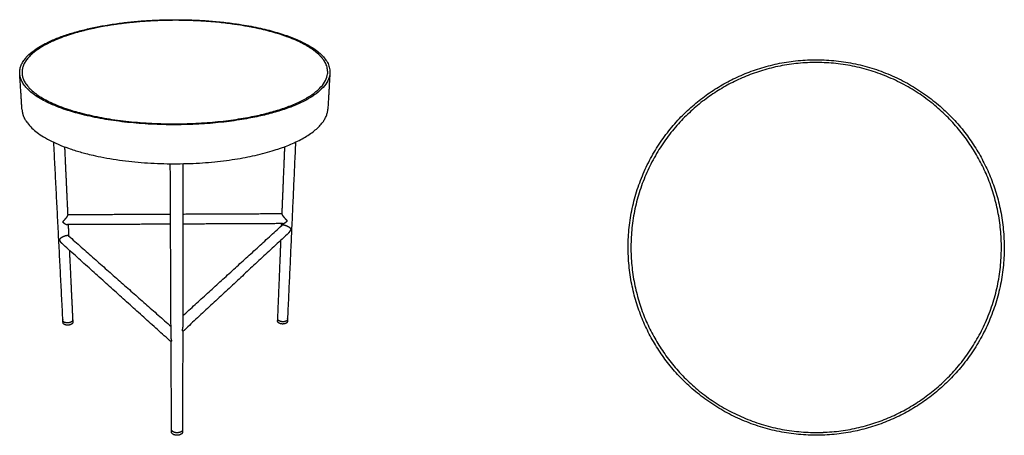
# Model space of a CAD drawing. Header units: millimetres. Extents: x 0 to 1063, y 0 to 1150.
# Tile 1 of 2: x 0 to 1063, y 0 to 449. Entities that reach past the tile are written whole.
import ezdxf

# ---------------------------------------------------------------- set-up
doc = ezdxf.new("R2010")
doc.units = ezdxf.units.MM
doc.header["$MEASUREMENT"] = 0
doc.layers.add('Make2D$visible$lines', color=7, linetype='Continuous', true_color=0x000000)

msp = doc.modelspace()

# ---------------------------------------------------------------- linework, layer by layer
at = {"layer": 'Make2D$visible$lines'}
for points, weights, degree, knots in [([(303.9, 425.7), (219.6, 465.7), (90.5, 442.8), (-52, 417.6), (15.6, 368.3), (97.7, 308.5), (260.2, 345.3), (404.3, 378), (303.9, 425.7)], [1768.61056855, 1359.4833973, 1831.52820611, 1230.68863165, 1586.4672642, 1012.91488964, 1523.54962664, 1141.7096553, 1768.61056855], 2, [0, 0, 0, 314.159265, 314.159265, 628.318531, 628.318531, 942.477796, 942.477796, 1256.637061, 1256.637061, 1256.637061]), ([(302, 425.3), (400.7, 378.4), (258.7, 346.2), (98.9, 310), (18, 368.8), (-48.9, 417.3), (91.6, 442.2), (218.9, 464.8), (302, 425.3)], [1767.26468206, 1142.36713542, 1525.82533043, 1015.47574069, 1587.81315068, 1230.03115152, 1829.25250232, 1356.92254626, 1767.26468206], 2, [1256.637061, 1256.637061, 1256.637061, 1570.796327, 1570.796327, 1884.955592, 1884.955592, 2199.114858, 2199.114858, 2513.274123, 2513.274123, 2513.274123]), ([(302, 425.3), (218.9, 464.8), (91.6, 442.2), (16.2, 428.9), (4.2, 400.3)], [1767.27735211, 1356.93150534, 1829.26517237, 1450.18247473, 1454.10510328], 2, [0, 0, 0, 1099.557429, 1099.557429, 1795.161172, 1795.161172, 1795.161172]), ([(1035.7, 304.5), (934.2, 480.3), (758.4, 378.8), (582.6, 277.3), (684.1, 101.5), (785.6, -74.3), (961.4, 27.2), (1137.2, 128.7), (1035.7, 304.5)], [1, 0.707106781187, 1, 0.707106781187, 1, 0.707106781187, 1, 0.707106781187, 1], 2, [0, 0, 0, 318.871654, 318.871654, 637.743309, 637.743309, 956.614963, 956.614963, 1275.486617, 1275.486617, 1275.486617]), ([(1033.1, 303), (1133.1, 129.8), (959.9, 29.8), (786.7, -70.2), (686.7, 103), (586.7, 276.2), (759.9, 376.2), (933.1, 476.2), (1033.1, 303)], [1, 0.707106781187, 1, 0.707106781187, 1, 0.707106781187, 1, 0.707106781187, 1], 2, [0, 0, 0, 314.159265, 314.159265, 628.318531, 628.318531, 942.477796, 942.477796, 1256.637061, 1256.637061, 1256.637061]), ([(2.5, 352), (3.3, 339.4), (17.9, 328), (99, 264.8), (258.9, 303.7), (330.9, 321.2), (332.7, 352.7)], [1485.95691317, 1513.87984939, 1610.09494237, 1029.6221811, 1547.17730481, 1322.32314968, 1439.5554558], 2, [544.979836, 544.979836, 544.979836, 628.318531, 628.318531, 942.477796, 942.477796, 1124.183607, 1124.183607, 1124.183607]), ([(51.8, 238.2), (51.8, 238.2), (51.8, 238.1), (51.8, 238.1), (51.7, 237.6), (51.4, 236.9), (50.9, 236.2), (50.6, 235.7), (50.3, 235.2), (49.5, 234.3), (49.1, 233.8), (47.9, 232.4), (47, 231.5), (46.2, 230.7)], [1, 0.997176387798, 0.997176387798, 1, 0.999346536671, 0.998841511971, 0.998493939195, 0.998278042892, 0.998126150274, 0.997930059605, 0.99788452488, 0.997877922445, 0.998043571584, 0.998337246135], 3, [0, 0, 0, 0, 0.183806, 0.183806, 0.183806, 4.357, 4.357, 4.357, 6.937063, 6.937063, 9.515359, 9.515359, 14.634844, 14.634844, 14.634844, 14.634844]), ([(289, 231.8), (288.2, 232.6), (287.3, 233.5), (286.1, 234.9), (285.7, 235.4), (284.9, 236.3), (284.6, 236.8), (284.2, 237.3), (283.8, 238), (283.4, 238.7), (283.3, 239.1), (283.3, 239.2), (283.3, 239.2), (283.3, 239.3)], [1885.09231487, 1884.51661058, 1884.18181727, 1884.16314138, 1884.23887852, 1884.58997551, 1884.86775161, 1885.26767457, 1885.91151297, 1886.85638451, 1888.0882645, 1888.25755858, 1888.42836542, 1888.60025896], 3, [0, 0, 0, 0, 5.119485, 5.119485, 7.697781, 7.697781, 10.277845, 10.277845, 10.277845, 14.451038, 14.451038, 14.451038, 15.023196, 15.023196, 15.023196, 15.023196]), ([(46.2, 230.7), (47.1, 229.9), (48, 229.2), (49.4, 228.4), (49.8, 228.2), (50.6, 227.8), (51, 227.7), (51.3, 227.7), (51.4, 227.7), (51.4, 227.7), (51.5, 227.7)], [1882.02095031, 1882.5966546, 1883.43604703, 1885.04016603, 1885.64269048, 1886.96177625, 1887.68615541, 1888.45499196, 1888.60971129, 1888.76570284, 1888.92263708], 3, [0, 0, 0, 0, 5.119485, 5.119485, 7.697781, 7.697781, 10.277845, 10.277845, 10.277845, 10.799494, 10.799494, 10.799494, 10.799494]), ([(290.4, 218.8), (290.7, 219), (290.9, 219.3), (291.1, 219.6), (291.9, 220.5), (292.6, 221.6), (293, 222.8), (293, 222.8), (293, 222.8), (293, 222.9), (293, 222.9), (293, 222.9), (293, 223), (293, 223), (292.9, 223.1), (292.7, 223.3), (292.2, 223.8), (291.7, 224.2), (291.4, 224.5), (290.7, 224.9), (289.9, 225.4), (288.1, 226.2), (287, 226.6), (286, 226.9), (285.1, 227.1), (284.4, 227.1), (283.8, 227.1), (283.5, 227), (283.3, 227), (283, 226.8), (283, 226.8), (283, 226.8)], [1, 0.998943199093, 0.998943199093, 1, 0.989641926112, 0.989641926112, 1, 1, 1, 1, 0.977695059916, 0.977695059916, 1, 1, 1, 1, 1, 1, 1, 0.999501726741, 0.999089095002, 0.99866748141, 0.998677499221, 0.999025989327, 0.999346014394, 0.999897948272, 1.00055023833, 1.00095219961, 1.00138515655, 1.00193117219, 1.0020408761, 1.00215087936], 3, [0, 0, 0, 0, 1.050238, 1.050238, 1.050238, 4.767986, 4.767986, 4.767986, 4.894261, 4.894261, 4.894261, 4.980483, 4.980483, 4.980483, 5.121749, 5.357529, 5.925387, 7.221372, 7.221372, 7.221372, 11.667368, 11.667368, 16.229569, 16.229569, 16.229569, 20.428547, 20.428547, 20.428547, 22.899473, 22.899473, 23.516807, 23.516807, 23.516807, 23.516807]), ([(283.7, 228.8), (283.8, 228.8), (283.8, 228.8), (283.9, 228.8), (284.2, 228.8), (284.6, 228.9), (285.4, 229.3), (285.9, 229.5), (287.2, 230.3), (288.1, 231), (289, 231.8)], [1891.8699024, 1891.71425454, 1891.55962097, 1891.40632542, 1890.64456402, 1889.92874997, 1888.62822861, 1888.03580706, 1886.46281056, 1885.64593706, 1885.09231487], 3, [18.154349, 18.154349, 18.154349, 18.154349, 18.675998, 18.675998, 18.675998, 21.256061, 21.256061, 23.834357, 23.834357, 28.953842, 28.953842, 28.953842, 28.953842]), ([(52.7, 215.6), (52.7, 215.6), (52.6, 215.6), (52.4, 215.7), (52.2, 215.8), (51.9, 215.8), (51.4, 215.9), (50.6, 215.8), (49.7, 215.6), (48.7, 215.3), (47.7, 214.9), (45.8, 214), (45, 213.6), (44.4, 213.1), (44.2, 213), (43.9, 212.8), (43.4, 212.3), (42.9, 211.9), (42.7, 211.7), (42.7, 211.7), (42.7, 211.7)], [1900.10526668, 1899.89745087, 1899.69009384, 1898.65743338, 1897.83690512, 1897.07259716, 1895.83583213, 1894.78217764, 1894.15515509, 1893.46494145, 1893.41765782, 1894.16774128, 1894.92940289, 1895.85759548, 1895.85759548, 1895.85759548, 1895.85759548, 1895.85759548, 1895.85759548, 1895.85759548, 1895.85759548], 3, [35.805409, 35.805409, 35.805409, 35.805409, 36.447438, 36.447438, 39.017324, 39.017324, 39.017324, 43.187132, 43.187132, 43.187132, 47.766276, 47.766276, 52.228371, 52.228371, 52.228371, 52.773455, 53.334046, 54.446868, 54.483999, 54.506876, 54.506876, 54.506876, 54.506876]), ([(293.2, 223.2), (293.2, 223.2), (293.2, 223.1), (293.1, 223.1), (293.1, 223), (293.1, 223), (293.1, 223), (293.1, 222.9), (293.1, 222.9), (293.1, 222.9), (293.1, 222.9), (293.2, 222.8), (293.2, 222.8)], [1895.95782367, 1895.9460284, 1895.93254351, 1895.92700972, 1895.92700972, 1895.92700972, 1895.92700972, 1860.99599255, 1860.99599255, 1895.92700972, 1895.98175597, 1896.05232303, 1896.10930239], 3, [0, 0, 0, 0, 0.2102745, 0.2102745, 0.2102745, 0.3365248, 0.3365248, 0.3365248, 0.42158, 0.42158, 0.42158, 0.6318546, 0.6318546, 0.6318546, 0.6318546]), ([(42.7, 211.5), (42.7, 211.5), (42.7, 211.5), (42.8, 211.2), (43.1, 210.6), (43.7, 209.5), (44.2, 208.7), (44.6, 208.3), (44.9, 208), (45.1, 207.7), (45.4, 207.5)], [1, 1, 1, 1, 1, 1, 1, 1, 0.998837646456, 0.998837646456, 1], 3, [0, 0, 0, 0, 0.024301, 0.070453, 1.079731, 1.988654, 3.825623, 3.825623, 3.825623, 4.928487, 4.928487, 4.928487, 4.928487]), ([(57.3, 122), (57.4, 120.3), (54.4, 119.4), (49.6, 118), (47.3, 120.4), (46.8, 120.9), (46.8, 121.4)], [1737.22282386, 1557.5444956, 1967.06353, 1388.54474744, 1969.38807326, 1808.28877697, 1738.52401847], 2, [3.372353, 3.372353, 3.372353, 11.780972, 11.780972, 23.561945, 23.561945, 26.875343, 26.875343, 26.875343]), ([(51.8, 121.4), (50.4, 121.4), (49, 121.8), (48.4, 121.9), (47.9, 122.2)], [1, 0.987303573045, 1, 0.99397742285, 1], 2, [0, 0, 0, 2.857224, 2.857224, 4.038696, 4.038696, 4.038696]), ([(55.4, 122.3), (54.9, 122), (54.2, 121.8), (53, 121.5), (51.8, 121.4)], [1, 0.995893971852, 1, 0.992108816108, 1], 2, [0, 0, 0, 1.299427, 1.299427, 3.766212, 3.766212, 3.766212]), ([(289, 122.7), (288.9, 122.1), (288.5, 121.7), (286.2, 119.3), (281.5, 120.6), (278.4, 121.5), (278.5, 123.2)], [1, 0.935156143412, 1, 0.705042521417, 0.998725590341, 0.789312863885, 0.883288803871], 2, [0, 0, 0, 1.199163, 1.199163, 12.980135, 12.980135, 21.447709, 21.447709, 21.447709]), ([(284, 122.7), (282.8, 122.7), (281.6, 123), (281, 123.2), (280.4, 123.5)], [1, 0.992144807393, 1, 0.995953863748, 1], 2, [0, 0, 0, 2.463778, 2.463778, 3.765001, 3.765001, 3.765001]), ([(287.9, 123.5), (287.4, 123.2), (286.8, 123.1), (285.4, 122.6), (284, 122.7)], [1, 0.993851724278, 1, 0.98717996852, 1], 2, [0, 0, 0, 1.172601, 1.172601, 4.016449, 4.016449, 4.016449]), ([(170.4, 2.6), (166.6, 2.5), (164.7, 4.4), (163.9, 5.2), (163.9, 6.1)], [1500.79462161, 1360.27514009, 1714.57801488, 1544.51184068, 1491.61692727], 2, [15.31631, 15.31631, 15.31631, 23.561945, 23.561945, 27.583792, 27.583792, 27.583792]), ([(175.9, 3.6), (175.9, 1.5), (173, 0.5), (167.8, -1.3), (164.7, 1.7), (163.9, 2.6), (163.9, 3.5)], [1491.22052391, 1388.38345376, 1714.14368587, 1209.70341056, 1716.46822913, 1546.14133041, 1493.21358767], 2, [4.100541, 4.100541, 4.100541, 11.780972, 11.780972, 23.561945, 23.561945, 27.585486, 27.585486, 27.585486])]:
    msp.add_rational_spline(points, weights, degree=degree, knots=knots, dxfattribs=at)
for points, weights in [([(330.8, 401), (325, 414.3), (302, 425.3)], [1470.52456834, 1567.23411939, 1767.27735211]), ([(46.7, 123.7), (46.7, 123.8), (46.7, 123.8)], [1753.47452939, 1746.37988206, 1740.00580665]), ([(46.7, 123.8), (46.7, 123.8), (46.7, 123.8)], [1691.71939495, 1692.4066974, 1693.13687469]), ([(46.7, 123.6), (46.7, 123.6), (46.7, 123.7)], [1772.34228915, 1764.70248195, 1757.72054485]), ([(46.7, 123.7), (46.7, 123.7), (46.7, 123.7)], [1685.79572985, 1686.3387842, 1686.93973074]), ([(46.7, 123.5), (46.7, 123.6), (46.7, 123.6)], [1682.12899023, 1682.47258881, 1682.89890003]), ([(46.7, 123.4), (46.7, 123.5), (46.7, 123.5)], [1793.46270227, 1785.51680267, 1778.14570931]), ([(46.8, 123.4), (46.8, 123.4), (46.7, 123.4)], [1680.7191761, 1680.76523069, 1680.93223225]), ([(47, 123), (46.9, 123.2), (46.8, 123.4)], [1, 0.989668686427, 1]), ([(46.9, 124.7), (47, 124.8), (47.1, 125)], [1, 0.995701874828, 1]), ([(47.6, 122.4), (47.3, 122.7), (47, 123)], [1, 0.98870931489, 1]), ([(47.9, 122.2), (47.7, 122.3), (47.6, 122.4)], [1, 0.998793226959, 1]), ([(56.1, 122.7), (55.8, 122.5), (55.4, 122.3)], [1, 0.996574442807, 1]), ([(56.7, 123.3), (56.5, 122.9), (56.1, 122.7)], [1, 0.991926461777, 1]), ([(57, 123.6), (56.9, 123.4), (56.7, 123.3)], [1, 0.995611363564, 1]), ([(57.1, 123.8), (57, 123.7), (57, 123.7)], [1687.0577994, 1686.45655984, 1685.91323183]), ([(57, 123.7), (57, 123.7), (57, 123.6)], [1757.84122534, 1764.82287092, 1772.46227653]), ([(57, 123.6), (57, 123.6), (57, 123.6)], [1683.01541341, 1682.58879807, 1682.2449215]), ([(57.1, 124.6), (57.2, 124.6), (57.2, 124.5)], [1759.70262367, 1757.47792504, 1755.31596538]), ([(57.2, 124.4), (57.2, 124.2), (57.1, 124)], [1, 0.990325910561, 1]), ([(57.1, 124), (57.1, 123.9), (57.1, 123.9)], [1725.01744809, 1730.61838939, 1736.97925162]), ([(57.1, 123.9), (57.1, 123.9), (57.1, 123.9)], [1693.25634285, 1692.52590949, 1691.83836245]), ([(57.1, 123.9), (57.1, 123.8), (57.1, 123.8)], [1740.12605786, 1746.49996633, 1753.59433508]), ([(278.6, 125.2), (278.6, 125.4), (278.6, 125.6)], [1, 0.989269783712, 1]), ([(278.7, 125.1), (278.7, 125.1), (278.6, 125.2)], [1739.5653019, 1733.19456023, 1727.58497369]), ([(278.7, 125.1), (278.7, 125.1), (278.7, 125.1)], [1694.35740003, 1695.04587044, 1695.77729758]), ([(278.7, 124.9), (278.7, 125), (278.7, 125.1)], [1756.20630373, 1749.10085475, 1742.71703535]), ([(278.7, 124.9), (278.7, 124.9), (278.7, 124.9)], [1688.42469034, 1688.96867307, 1689.57066229]), ([(278.8, 124.8), (278.8, 124.9), (278.7, 124.9)], [1775.10383071, 1767.45243729, 1760.45987172]), ([(278.8, 124.8), (278.8, 124.8), (278.8, 124.8)], [1684.75246857, 1685.09662838, 1685.52366225]), ([(279, 124.4), (278.9, 124.6), (278.8, 124.8)], [1, 0.995719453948, 1]), ([(279.7, 123.9), (279.3, 124.1), (279, 124.4)], [1, 0.992127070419, 1]), ([(280.4, 123.5), (280, 123.7), (279.7, 123.9)], [1, 0.996645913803, 1]), ([(288.2, 123.7), (288.1, 123.6), (287.9, 123.5)], [1, 0.998763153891, 1]), ([(288.8, 124.3), (288.5, 124), (288.2, 123.7)], [1, 0.988416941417, 1]), ([(288.6, 126.3), (288.8, 126.1), (288.9, 126)], [1, 0.995808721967, 1]), ([(289, 124.7), (288.9, 124.5), (288.8, 124.3)], [1, 0.989461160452, 1]), ([(289.1, 125), (289.1, 124.9), (289, 124.9)], [1760.58342928, 1767.57655805, 1775.2285401]), ([(289, 124.9), (289, 124.9), (289, 124.8)], [1685.63947026, 1685.21236801, 1684.86810103]), ([(289, 124.8), (289, 124.8), (289, 124.7)], [1781.04116988, 1788.4239879, 1796.3824715]), ([(289, 124.7), (289, 124.7), (289, 124.7)], [1683.66877527, 1683.50133508, 1683.45502114]), ([(289.1, 125.1), (289.1, 125.1), (289.1, 125)], [1742.84018753, 1749.22457697, 1756.33061391]), ([(289.1, 125), (289.1, 125), (289.1, 125)], [1689.68743387, 1689.08546145, 1688.54146723]), ([(170.8, 2.7), (170.6, 2.6), (170.4, 2.6)], [1, 0.999714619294, 1]), ([(172, 2.9), (171.4, 2.7), (170.8, 2.7)], [1, 0.99796474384, 1]), ([(173.4, 3.3), (172.7, 3), (172, 2.9)], [1, 0.996180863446, 1]), ([(173.9, 3.5), (173.6, 3.4), (173.4, 3.3)], [1, 0.999328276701, 1]), ([(173.4, 3.3), (173.4, 3.3), (173.4, 3.3)], [1653.79713514, 1655.81890498, 1657.8623176]), ([(175.8, 5.5), (175.4, 4.3), (173.9, 3.5)], [1466.36768162, 1450.84517602, 1603.21097837]), ([(175.9, 5.8), (175.9, 5.6), (175.8, 5.5)], [1, 0.997126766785, 1]), ([(175.9, 6.2), (175.9, 6), (175.9, 5.8)], [1, 0.996281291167, 1]), ([(866.7, 3.1), (867.9, 3.2), (869.2, 3.2)], [1, 0.999979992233, 1])]:
    msp.add_rational_spline(points, weights, degree=2, dxfattribs=at)
for points in [[(2.5, 352), (1.3, 371.5), (0, 391)], [(334.9, 391.6), (333.8, 372.2), (332.7, 352.7)], [(46.7, 123.8), (41.7, 220.3), (36.8, 316.7)], [(48.4, 311.9), (50.1, 275.1), (51.8, 238.2)], [(283.3, 239.3), (284.8, 275.7), (286.3, 312.1)], [(297.8, 316.9), (293.5, 221), (289.1, 125.1)], [(163.4, 106.5), (163, 200), (162.6, 293.6)], [(176, 293.6), (176, 205.5), (176, 117.4)], [(51.8, 238.6), (107.3, 238.9), (162.8, 239.1)], [(176, 239.2), (229.7, 239.4), (283.3, 239.7)], [(162.9, 228.2), (107.2, 227.9), (51.5, 227.7)], [(52.3, 227.7), (52.6, 221.5), (52.9, 215.4)], [(283.7, 228.8), (229.9, 228.5), (176, 228.3)], [(176, 129.1), (229.5, 177.9), (283, 226.8)], [(282.8, 226.6), (282.8, 227.7), (282.9, 228.8)], [(52.7, 215.6), (108, 166.6), (163.4, 117.6)], [(290.4, 218.8), (233.2, 165.5), (176, 112.1)], [(293.2, 222.8), (293.2, 223), (293.2, 223.2)], [(42.7, 211.6), (42.7, 211.6), (42.7, 211.7)], [(42.7, 211.5), (42.7, 211.6), (42.7, 211.6)], [(163.5, 100.9), (104.4, 154.2), (45.4, 207.5)], [(278.6, 125.6), (280.4, 168.3), (282.1, 211.1)], [(53.6, 200.1), (55.4, 162.2), (57.2, 124.4)], [(46.8, 121.4), (46.7, 122.6), (46.7, 123.7)], [(57.2, 124.3), (57.2, 123.1), (57.3, 122)], [(278.5, 123.2), (278.5, 124.3), (278.6, 125.5)], [(289.1, 125), (289, 123.8), (289, 122.7)], [(176, 112.3), (175.9, 59.2), (175.9, 6.2)], [(163.9, 6.1), (163.7, 53.6), (163.5, 101)], [(163.9, 3.5), (163.9, 4.7), (163.9, 6)], [(175.9, 6), (175.9, 4.8), (175.9, 3.6)]]:
    msp.add_open_spline(points, degree=2, dxfattribs=at)
for points, knots in [([(176, 117.4), (176, 117.3), (176, 117), (175.9, 116.4), (175.8, 115.6), (175.6, 114.7), (175.4, 113.9), (175.3, 113.5), (175.3, 113.4), (175.3, 113.4), (175.3, 113.3), (175.5, 113), (175.8, 112.7), (176, 112.4), (176, 112.3)], [0, 0, 0, 0, 0.397644, 0.897694, 1.804253, 2.617596, 3.835663, 4.070096, 4.070096, 4.070096, 4.176161, 4.285176, 5.067209, 5.403745, 5.403745, 5.403745, 5.403745]), ([(164.3, 102), (164.3, 102.1), (164.2, 102.3), (164.1, 102.7), (163.8, 103.5), (163.5, 104.7), (163.4, 105.8), (163.4, 106.5)], [0, 0, 0, 0, 0.067771, 0.759922, 1.281127, 2.431853, 4.586257, 4.586257, 4.586257, 4.586257]), ([(163.5, 101), (163.5, 101), (163.5, 101.1), (163.5, 101.2), (163.8, 101.6), (164.1, 101.8), (164.3, 102), (164.3, 102)], [0, 0, 0, 0, 0.075175, 0.183774, 0.465588, 1.326058, 1.382213, 1.382213, 1.382213, 1.382213])]:
    msp.add_open_spline(points, degree=3, knots=knots, dxfattribs=at)

doc.saveas('drawing.dxf')
